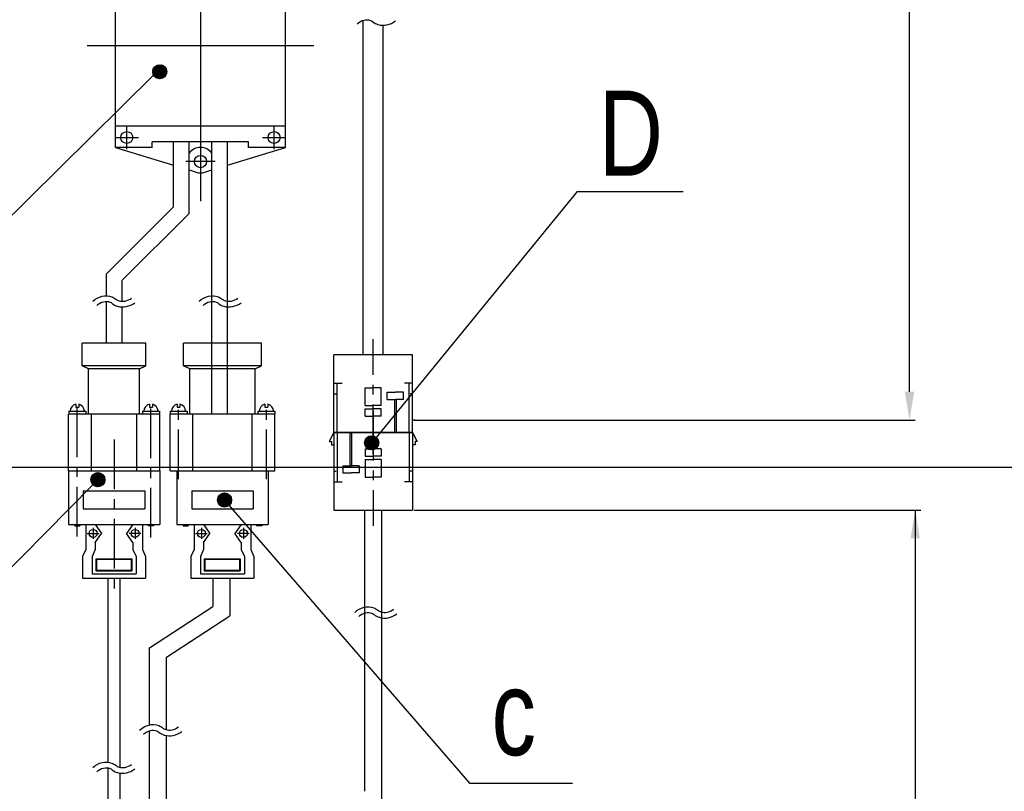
# Model space of a CAD drawing. Extents: x 4 to 2311, y -23 to 1597.
# Tile 5 of 22: x 197 to 371, y 1107 to 1243. Entities that reach past the tile are written whole.
import ezdxf

# ---------------------------------------------------------------- set-up
doc = ezdxf.new("R2010")
doc.units = 0
doc.header["$LTSCALE"] = 7
doc.header["$MEASUREMENT"] = 0
doc.linetypes.add('CENTER', pattern=[2, 1.25, -0.25, 0.25, -0.25])
doc.linetypes.add('CENTER2', pattern=[28.575, 19.05, -3.175, 3.175, -3.175])
doc.layers.get('0').update_dxf_attribs({"linetype": 'CONTINUOUS'})
for name, color, linetype in [('1', 3, 'CENTER'), ('2', 4, 'CONTINUOUS'), ('C', 1, 'CENTER2'), ('CENTER', 1, 'CENTER'), ('D', 4, 'CONTINUOUS')]:
    doc.layers.add(name, color=color, linetype=linetype)
doc.styles.get("Standard").update_dxf_attribs({"font": 'Gulim.ttf', "width": 0.8})

msp = doc.modelspace()

# ---------------------------------------------------------------- hatches: boundary and pattern name
at = {"layer": '2'}
h = msp.add_hatch(dxfattribs=at)
h.set_pattern_fill('ANSI31', color=256, scale=0.05, style=0)
h.set_pattern_definition([(315, (-1451.45319, 1808.5018), (-0.112253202, -0.112253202), [])])
h.paths.add_polyline_path([(223.17063, 1234.19191, 1), (220.67063, 1234.19191, 1)])
h = msp.add_hatch(dxfattribs=at)
h.set_pattern_fill('ANSI31', color=256, scale=0.05, style=0)
h.set_pattern_definition([(315, (-1414.0612, 1743.0106), (-0.112253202, -0.112253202), [])])
h.paths.add_polyline_path([(260.56261, 1168.70072, 1), (258.06261, 1168.70072, 1)])
h = msp.add_hatch(dxfattribs=at)
h.set_pattern_fill('ANSI31', color=256, scale=0.05, style=0)
h.set_pattern_definition([(315, (-1462.37586, 1736.49973), (-0.112253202, -0.112253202), [])])
h.paths.add_polyline_path([(212.24795, 1162.18985, 1), (209.74795, 1162.18985, 1)])
h = msp.add_hatch(dxfattribs=at)
h.set_pattern_fill('ANSI31', color=256, scale=0.05, style=0)
h.set_pattern_definition([(315, (-1440.02168, 1732.91623), (-0.112253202, -0.112253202), [])])
h.paths.add_polyline_path([(234.60213, 1158.60635, 1), (232.10213, 1158.60635, 1)])

# ---------------------------------------------------------------- linework, layer by layer
at = {"color": 6}
for p, q in [((354.24551, 1177.72106), (354.24551, 1285.11416)), ((266.83931, 1172.72106), (355.24551, 1172.72106)), ((147.40255, 1164.38874), (462.40913, 1164.38874)), ((266.83931, 1156.81881), (356.24551, 1156.81881)), ((355.24551, 1156.81881), (355.24551, 981.236))]:
    msp.add_line(p, q, dxfattribs=at)
for p, q in [((214.09956, 1220.83563), (214.09956, 1256.83563)), ((244.09956, 1220.83563), (244.09956, 1256.83563)), ((257.83931, 1184.21881), (257.83931, 1243.2924)), ((261.33931, 1184.21881), (261.33931, 1242.41629)), ((244.09956, 1224.58563), (214.09956, 1224.58563)), ((220.59956, 1220.83563), (220.59956, 1221.83563)), ((237.59956, 1221.83563), (220.59956, 1221.83563)), ((224.34956, 1210.33563), (224.34956, 1221.83563)), ((227.09956, 1209.19654), (227.09956, 1221.83563)), ((231.09956, 1194.65465), (231.09956, 1221.83563)), ((233.84956, 1193.68979), (233.84956, 1221.83563)), ((237.59956, 1220.83563), (237.59956, 1221.83563)), ((220.59956, 1220.83563), (214.09956, 1220.83563)), ((214.09956, 1220.83563), (224.34956, 1217.69803)), ((233.84956, 1217.69803), (244.09956, 1220.83563)), ((244.09956, 1220.83563), (237.59956, 1220.83563)), ((227.09956, 1216.85624), (228.51416, 1216.42322)), ((229.68497, 1216.42322), (231.09956, 1216.85624)), ((224.34956, 1210.33563), (212.482, 1198.46806)), ((227.09956, 1209.19654), (215.232, 1197.32898)), ((231.09956, 1173.78598), (231.09956, 1202.3396)), ((233.84956, 1173.78598), (233.84956, 1202.3396)), ((212.482, 1198.46806), (212.482, 1194.65627)), ((215.232, 1197.32898), (215.232, 1193.67555)), ((212.482, 1194.7925), (212.482, 1194.65627)), ((215.232, 1194.7925), (215.232, 1193.67555)), ((212.482, 1193.65611), (212.482, 1186.28598)), ((212.482, 1193.65611), (212.482, 1186.28598)), ((215.232, 1192.67432), (215.232, 1186.28598)), ((215.232, 1192.67432), (215.232, 1186.28598)), ((231.09956, 1186.28598), (231.09956, 1193.65366)), ((233.84956, 1186.28598), (233.84956, 1192.68402)), ((219.482, 1186.28598), (208.232, 1186.28598)), ((208.232, 1182.28598), (208.232, 1186.28598)), ((219.482, 1182.28598), (219.482, 1186.28598)), ((226.10429, 1182.28598), (226.10429, 1186.28598)), ((239.85429, 1186.28598), (226.10429, 1186.28598)), ((239.85429, 1182.28598), (239.85429, 1186.28598)), ((266.51431, 1184.21881), (252.66431, 1184.21881)), ((252.66431, 1170.51881), (252.66431, 1184.21881)), ((266.51431, 1170.51881), (266.51431, 1184.21881)), ((219.482, 1182.28598), (208.232, 1182.28598)), ((209.357, 1181.78598), (208.232, 1182.28598)), ((218.357, 1181.78598), (209.357, 1181.78598)), ((209.357, 1173.78598), (209.357, 1181.78598)), ((218.357, 1181.78598), (219.482, 1182.28598)), ((218.357, 1173.78598), (218.357, 1181.78598)), ((227.22929, 1181.78598), (226.10429, 1182.28598)), ((239.85429, 1182.28598), (226.10429, 1182.28598)), ((227.22929, 1173.78598), (227.22929, 1181.78598)), ((238.72929, 1181.78598), (227.22929, 1181.78598)), ((238.72929, 1181.78598), (239.85429, 1182.28598)), ((238.72929, 1173.78598), (238.72929, 1181.78598)), ((252.66431, 1179.23008), (254.09144, 1179.23008)), ((253.2279, 1170.51881), (253.2279, 1179.23008)), ((258.16104, 1178.38609), (259.58931, 1178.38609)), ((258.16104, 1175.26243), (258.16104, 1178.38609)), ((261.01758, 1178.38609), (259.58931, 1178.38609)), ((261.01758, 1175.26243), (261.01758, 1178.38609)), ((266.51431, 1179.23008), (265.08717, 1179.23008)), ((265.95071, 1170.51881), (265.95071, 1179.23008)), ((252.66431, 1177.34089), (253.05191, 1177.34089)), ((262.0786, 1176.37695), (262.0786, 1177.66211)), ((262.0786, 1177.66211), (263.50687, 1177.66211)), ((264.93514, 1177.66211), (263.50687, 1177.66211)), ((264.93514, 1176.37695), (264.93514, 1177.66211)), ((266.51431, 1177.34089), (266.1267, 1177.34089)), ((207.107, 1175.51073), (207.107, 1174.99309)), ((207.107, 1174.99309), (207.607, 1174.99309)), ((207.607, 1175.51073), (207.607, 1174.99309)), ((220.107, 1175.51073), (220.107, 1174.99309)), ((220.107, 1174.99309), (220.607, 1174.99309)), ((220.607, 1175.51073), (220.607, 1174.99309)), ((224.97929, 1175.51073), (224.97929, 1174.99309)), ((224.97929, 1174.99309), (225.47929, 1174.99309)), ((225.47929, 1175.51073), (225.47929, 1174.99309)), ((240.47929, 1175.51073), (240.47929, 1174.99309)), ((240.47929, 1174.99309), (240.97929, 1174.99309)), ((240.97929, 1175.51073), (240.97929, 1174.99309)), ((258.16104, 1175.26243), (259.58931, 1175.26243)), ((261.01758, 1175.26243), (259.58931, 1175.26243)), ((262.0786, 1176.37695), (263.50687, 1176.37695)), ((263.3973, 1170.51881), (263.3973, 1176.37695)), ((264.93514, 1176.37695), (263.50687, 1176.37695)), ((263.71211, 1170.51881), (263.71211, 1176.37695)), ((205.807, 1163.78598), (205.807, 1173.78598)), ((221.907, 1173.78598), (205.807, 1173.78598)), ((205.857, 1174.28598), (208.857, 1174.28598)), ((205.857, 1174.28598), (205.857, 1173.78598)), ((208.857, 1174.28598), (208.857, 1173.78598)), ((209.857, 1163.78598), (209.857, 1173.78598)), ((217.857, 1163.78598), (217.857, 1173.78598)), ((218.857, 1174.28598), (221.857, 1174.28598)), ((218.857, 1174.28598), (218.857, 1173.78598)), ((221.857, 1174.28598), (221.857, 1173.78598)), ((221.907, 1163.78598), (221.907, 1173.78598)), ((223.72929, 1174.28598), (226.72929, 1174.28598)), ((223.72929, 1174.28598), (223.72929, 1173.78598)), ((223.72929, 1163.78598), (223.72929, 1173.78598)), ((242.22929, 1173.78598), (223.72929, 1173.78598)), ((226.72929, 1174.28598), (226.72929, 1173.78598)), ((227.72929, 1163.78598), (227.72929, 1173.78598)), ((238.22929, 1163.78598), (238.22929, 1173.78598)), ((239.22929, 1174.28598), (242.22929, 1174.28598)), ((239.22929, 1174.28598), (239.22929, 1173.78598)), ((242.22929, 1174.28598), (242.22929, 1173.78598)), ((242.22929, 1163.78598), (242.22929, 1173.78598)), ((258.16104, 1174.68839), (259.58931, 1174.68839)), ((258.16104, 1173.40322), (258.16104, 1174.68839)), ((258.16104, 1173.40322), (259.58931, 1173.40322)), ((261.01758, 1174.68839), (259.58931, 1174.68839)), ((261.01758, 1173.40322), (259.58931, 1173.40322)), ((261.01758, 1173.40322), (261.01758, 1174.68839)), ((266.97324, 1172.71393), (266.51431, 1172.71393)), ((252.66431, 1170.51881), (251.80516, 1168.92078)), ((252.66431, 1170.51881), (252.66431, 1156.81881)), ((252.66431, 1170.51881), (266.51431, 1170.51881)), ((266.51431, 1170.51881), (252.66431, 1170.51881)), ((253.2279, 1170.51881), (253.2279, 1161.80754)), ((255.46651, 1170.51881), (255.46651, 1164.66067)), ((255.78131, 1170.51881), (255.78131, 1164.66067)), ((265.95071, 1170.51881), (265.95071, 1161.80754)), ((266.51431, 1170.51881), (266.51431, 1156.81881)), ((266.51431, 1170.51881), (267.37345, 1168.92078)), ((251.80516, 1168.92078), (252.20538, 1168.92078)), ((252.20538, 1168.92078), (252.20538, 1168.32369)), ((252.20538, 1168.32369), (252.66431, 1168.32369)), ((266.97324, 1168.32369), (266.51431, 1168.32369)), ((267.37345, 1168.92078), (266.97324, 1168.92078)), ((266.97324, 1168.92078), (266.97324, 1168.32369)), ((258.16104, 1167.6344), (258.16104, 1166.34923)), ((258.16104, 1167.6344), (259.58931, 1167.6344)), ((258.16104, 1166.34923), (259.58931, 1166.34923)), ((261.01758, 1167.6344), (259.58931, 1167.6344)), ((261.01758, 1166.34923), (259.58931, 1166.34923)), ((261.01758, 1167.6344), (261.01758, 1166.34923)), ((254.24347, 1164.66067), (254.24347, 1163.37551)), ((254.24347, 1164.66067), (255.67174, 1164.66067)), ((257.10001, 1164.66067), (255.67174, 1164.66067)), ((257.10001, 1164.66067), (257.10001, 1163.37551)), ((258.16104, 1165.77519), (258.16104, 1162.65153)), ((258.16104, 1165.77519), (259.58931, 1165.77519)), ((261.01758, 1165.77519), (259.58931, 1165.77519)), ((261.01758, 1165.77519), (261.01758, 1162.65153)), ((205.807, 1163.78598), (205.807, 1154.28598)), ((205.807, 1163.78598), (221.907, 1163.78598)), ((205.857, 1163.78598), (221.857, 1163.78598)), ((221.907, 1163.78598), (221.907, 1154.28598)), ((223.72929, 1163.78598), (242.22929, 1163.78598)), ((224.92929, 1163.78598), (224.92929, 1154.28598)), ((224.92929, 1163.78598), (241.02929, 1163.78598)), ((224.97929, 1163.78598), (240.97929, 1163.78598)), ((241.02929, 1163.78598), (241.02929, 1154.28598)), ((252.66431, 1163.69673), (253.05191, 1163.69673)), ((254.24347, 1163.37551), (255.67174, 1163.37551)), ((257.10001, 1163.37551), (255.67174, 1163.37551)), ((258.16104, 1162.65153), (259.58931, 1162.65153)), ((261.01758, 1162.65153), (259.58931, 1162.65153)), ((266.51431, 1163.69673), (266.1267, 1163.69673)), ((252.66431, 1161.80754), (254.09144, 1161.80754)), ((266.51431, 1161.80754), (265.08717, 1161.80754)), ((208.4252, 1160.22104), (208.4252, 1157.05063)), ((208.4252, 1160.22104), (219.2888, 1160.22104)), ((219.2888, 1160.22104), (219.2888, 1157.05063)), ((227.5475, 1160.22104), (227.5475, 1157.05063)), ((227.5475, 1160.22104), (238.41109, 1160.22104)), ((238.41109, 1160.22104), (238.41109, 1157.05063)), ((208.4252, 1157.05063), (219.2888, 1157.05063)), ((227.5475, 1157.05063), (238.41109, 1157.05063)), ((252.66431, 1156.81881), (266.51431, 1156.81881)), ((257.83931, 1156.81881), (261.33931, 1156.81881)), ((205.807, 1154.28598), (221.907, 1154.28598)), ((206.91266, 1154.28598), (206.91266, 1154.05609)), ((206.91266, 1154.05609), (207.81683, 1154.05609)), ((207.81683, 1154.28598), (207.81683, 1154.05609)), ((208.857, 1154.28598), (208.857, 1149.88948)), ((210.53078, 1154.28598), (211.64914, 1152.70038)), ((217.18322, 1154.28598), (216.06486, 1152.70038)), ((218.857, 1154.28598), (218.857, 1149.88948)), ((219.8828, 1154.28598), (219.8828, 1154.05609)), ((220.78697, 1154.05609), (219.8828, 1154.05609)), ((220.78697, 1154.28598), (220.78697, 1154.05609)), ((224.92929, 1154.28598), (241.02929, 1154.28598)), ((226.03495, 1154.28598), (226.03495, 1154.05609)), ((226.03495, 1154.05609), (226.93912, 1154.05609)), ((226.93912, 1154.28598), (226.93912, 1154.05609)), ((227.97929, 1154.28598), (227.97929, 1149.88948)), ((229.65308, 1154.28598), (230.77143, 1152.70038)), ((236.30551, 1154.28598), (235.18716, 1152.70038)), ((237.97929, 1154.28598), (237.97929, 1149.88948)), ((239.00509, 1154.28598), (239.00509, 1154.05609)), ((239.90927, 1154.05609), (239.00509, 1154.05609)), ((239.90927, 1154.28598), (239.90927, 1154.05609)), ((210.53078, 1151.11478), (211.64914, 1152.70038)), ((217.18322, 1151.11478), (216.06486, 1152.70038)), ((229.65308, 1151.11478), (230.77143, 1152.70038)), ((236.30551, 1151.11478), (235.18716, 1152.70038)), ((210.53078, 1151.11478), (210.53078, 1149.88948)), ((217.18322, 1151.11478), (217.18322, 1149.88948)), ((229.65308, 1151.11478), (229.65308, 1149.88948)), ((236.30551, 1151.11478), (236.30551, 1149.88948)), ((208.857, 1149.88948), (208.307, 1148.65052)), ((210.53078, 1149.88948), (209.98078, 1148.65052)), ((217.18322, 1149.88948), (217.73322, 1148.65052)), ((218.857, 1149.88948), (219.407, 1148.65052)), ((227.97929, 1149.88948), (227.42929, 1148.65052)), ((229.65308, 1149.88948), (229.10308, 1148.65052)), ((236.30551, 1149.88948), (236.85551, 1148.65052)), ((237.97929, 1149.88948), (238.52929, 1148.65052)), ((208.307, 1148.65052), (208.307, 1144.78598)), ((209.98078, 1148.65052), (209.98078, 1145.5911)), ((210.63375, 1148.25024), (216.98025, 1148.25024)), ((210.63375, 1148.25024), (210.63375, 1146.1204)), ((210.73375, 1148.15024), (216.88025, 1148.15024)), ((210.73375, 1148.15024), (210.73375, 1146.2204)), ((216.88025, 1148.15024), (216.88025, 1146.2204)), ((216.98025, 1148.25024), (216.98025, 1146.1204)), ((217.73322, 1148.65052), (217.73322, 1145.5911)), ((219.407, 1148.65052), (219.407, 1144.78598)), ((227.42929, 1148.65052), (227.42929, 1144.78598)), ((229.10308, 1148.65052), (229.10308, 1145.5911)), ((229.75604, 1148.25024), (229.75604, 1146.1204)), ((229.75604, 1148.25024), (236.10255, 1148.25024)), ((229.85604, 1148.15024), (229.85604, 1146.2204)), ((229.85604, 1148.15024), (236.00255, 1148.15024)), ((236.00255, 1148.15024), (236.00255, 1146.2204)), ((236.10255, 1148.25024), (236.10255, 1146.1204)), ((236.85551, 1148.65052), (236.85551, 1145.5911)), ((238.52929, 1148.65052), (238.52929, 1144.78598)), ((209.98078, 1145.5911), (217.73322, 1145.5911)), ((210.63375, 1146.1204), (216.98025, 1146.1204)), ((210.73375, 1146.2204), (216.88025, 1146.2204)), ((229.10308, 1145.5911), (236.85551, 1145.5911)), ((229.75604, 1146.1204), (236.10255, 1146.1204)), ((229.85604, 1146.2204), (236.00255, 1146.2204)), ((208.307, 1144.78598), (219.407, 1144.78598)), ((212.807, 1112.3099), (212.807, 1144.78598)), ((214.907, 1111.43099), (214.907, 1144.78598)), ((227.42929, 1144.78598), (238.52929, 1144.78598)), ((231.31189, 1144.78598), (231.31189, 1139.80612)), ((234.31189, 1144.78598), (234.31189, 1138.18019)), ((220.107, 1132.50547), (231.31189, 1139.80612)), ((223.107, 1130.87954), (234.31189, 1138.18019)), ((220.107, 1118.91503), (220.107, 1132.50547)), ((223.107, 1118.05645), (223.107, 1130.87954)), ((220.107, 981.236), (220.107, 1117.88357)), ((223.107, 981.236), (223.107, 1117.03572)), ((212.807, 981.236), (212.807, 1111.32099)), ((214.907, 981.236), (214.907, 1110.40409))]:
    msp.add_line(p, q)
for points in [[(233.54584, 981.236), (233.54584, 1080.64591), (261.11431, 1105.0452), (261.11431, 1156.81881)], [(258.08931, 1107.20172), (258.08931, 1156.81881)]]:
    msp.add_lwpolyline(points)
for centre, radius in [((216.09956, 1222.58563), 1.05), ((242.09956, 1222.58563), 1.05), ((229.09956, 1218.33563), 1.075), ((210.15749, 1152.70038), 0.71097), ((217.55651, 1152.70038), 0.71097), ((229.27978, 1152.70038), 0.71097), ((236.67881, 1152.70038), 0.71097)]:
    msp.add_circle(centre, radius)
for centre, radius, start, end in [((229.09956, 1218.33563), 2.5, 36.8698976, 143.1301024), ((229.09956, 1218.33563), 2, 252.9802885, 287.0197115), ((207.357, 1174.28598), 1.25, 101.536959, 180), ((207.357, 1174.28598), 1.25, 0, 78.463041), ((220.357, 1174.28598), 1.25, 101.536959, 180), ((220.357, 1174.28598), 1.25, 0, 78.463041), ((225.22929, 1174.28598), 1.25, 101.536959, 180), ((225.22929, 1174.28598), 1.25, 0, 78.463041), ((240.72929, 1174.28598), 1.25, 101.536959, 180), ((240.72929, 1174.28598), 1.25, 0, 78.463041)]:
    msp.add_arc(centre, radius, start, end)
for points in [[(353.41217, 1177.72106), (355.07884, 1177.72106), (354.24551, 1172.72106)], [(354.41217, 1151.81881), (356.07884, 1151.81881), (355.24551, 1156.81881)]]:
    msp.add_solid(points, dxfattribs=at)
at = {"layer": '1'}
for p, q in [((231.67456, 1218.33563), (226.52456, 1218.33563)), ((207.357, 1152.18382), (207.357, 1176.28598)), ((220.357, 1151.98367), (220.357, 1176.28598)), ((225.22929, 1162.28598), (225.22929, 1176.28598)), ((240.72929, 1162.28598), (240.72929, 1176.28598))]:
    msp.add_line(p, q, dxfattribs=at)
at = {"layer": '2'}
for p, q in [((233.35213, 1158.60635), (276.59954, 1108.64717)), ((276.59954, 1108.64717), (294.74904, 1108.64717))]:
    msp.add_line(p, q, dxfattribs=at)
for points in [[(220.81744, 1233.60413), (187.68972, 1200.85409), (164.25097, 1200.85409)], [(260.15481, 1169.62441), (295.63128, 1213.06611), (305.02866, 1213.06611), (314.31297, 1213.06611)], [(210.11407, 1161.30597), (180.8886, 1131.69859), (178.05011, 1131.69859), (158.3639, 1131.69859)]]:
    msp.add_lwpolyline(points, dxfattribs=at)
for centre in [(221.92063, 1234.19191), (259.31261, 1168.70072), (210.99795, 1162.18985), (233.35213, 1158.60635)]:
    msp.add_circle(centre, 1.25, dxfattribs=at)
at = {"layer": 'C'}
for p, q in [((229.09956, 1266.33563), (229.09956, 1211.33563)), ((209.09956, 1238.83563), (249.09956, 1238.83563)), ((216.09956, 1220.53563), (216.09956, 1224.63563)), ((242.09956, 1220.53563), (242.09956, 1224.63563)), ((214.04956, 1222.58563), (218.14956, 1222.58563)), ((240.04956, 1222.58563), (244.14956, 1222.58563))]:
    msp.add_line(p, q, dxfattribs=at)
at = {"layer": 'CENTER'}
for p, q in [((259.58931, 1166.70621), (259.58931, 1186.98738)), ((259.58931, 1174.33141), (259.58931, 1154.05024)), ((213.857, 1169.26901), (213.857, 1142.56564)), ((209.11977, 1152.70038), (211.1874, 1152.70038)), ((210.15749, 1153.72034), (210.15749, 1151.75689)), ((218.59423, 1152.70038), (216.5266, 1152.70038)), ((217.55651, 1153.72034), (217.55651, 1151.75689)), ((228.24206, 1152.70038), (230.30969, 1152.70038)), ((229.27978, 1153.72034), (229.27978, 1151.75689)), ((237.71652, 1152.70038), (235.64889, 1152.70038)), ((236.67881, 1153.72034), (236.67881, 1151.75689))]:
    msp.add_line(p, q, dxfattribs=at)
at = {"layer": 'D'}
for points in [[(256.76338, 1242.67409, -0.132643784), (257.96788, 1243.32631, -0.147844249), (259.09089, 1243.25769, -0.083814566), (259.4829, 1243.03229, 0.098584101), (260.41675, 1242.53115, 0.126843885), (261.99333, 1242.46227, 0.110188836), (263.51479, 1243.15669, 0.110188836)], [(210.0976, 1193.67685, -0.132643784), (211.7606, 1194.57734, -0.147844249), (213.46125, 1194.47343, -0.083814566), (214.14188, 1194.08208, 0.098584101), (214.73161, 1193.7656, 0.126843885), (215.80932, 1193.71852, 0.110188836), (216.93463, 1194.23213)], [(228.86472, 1193.67685, -0.132643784), (230.52772, 1194.57734, -0.147844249), (232.22837, 1194.47343, -0.083814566), (232.909, 1194.08208, 0.098584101), (233.49873, 1193.7656, 0.126843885), (234.57644, 1193.71852, 0.110188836), (235.70175, 1194.23213)], [(210.78654, 1192.95204, -0.132643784), (211.99105, 1193.60426, -0.147844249), (213.11405, 1193.53564, -0.083814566), (213.50607, 1193.31024, 0.098584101), (214.43991, 1192.80909, 0.126843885), (216.0165, 1192.74022, 0.110188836), (217.53796, 1193.43463, 0.110188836)], [(229.55366, 1192.95204, -0.132643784), (230.75817, 1193.60426, -0.147844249), (231.88117, 1193.53564, -0.083814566), (232.27319, 1193.31024, 0.098584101), (233.20703, 1192.80909, 0.126843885), (234.78362, 1192.74022, 0.110188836), (236.30508, 1193.43463, 0.110188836)], [(256.33543, 1138.77536, -0.132643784), (257.99843, 1139.67586, -0.147844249), (259.69908, 1139.57194, -0.083814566), (260.37971, 1139.18059, 0.098584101), (260.96944, 1138.86412, 0.126843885), (262.04715, 1138.81704, 0.110188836), (263.17246, 1139.33064)], [(257.02437, 1138.05055, -0.132643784), (258.22887, 1138.70277, -0.147844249), (259.35188, 1138.63415, -0.083814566), (259.74389, 1138.40875, 0.098584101), (260.67774, 1137.90761, 0.126843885), (262.25432, 1137.83873, 0.110188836), (263.77578, 1138.53315, 0.110188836)], [(218.36635, 1117.99725, -0.132643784), (220.02936, 1118.89774, -0.147844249), (221.73001, 1118.79383, -0.083814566), (222.41064, 1118.40248, 0.098584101), (223.00037, 1118.086, 0.126843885), (224.07808, 1118.03892, 0.110188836), (225.20339, 1118.55253)], [(219.0553, 1117.27244, -0.132643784), (220.2598, 1117.92466, -0.147844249), (221.38281, 1117.85604, -0.083814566), (221.77482, 1117.63064, 0.098584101), (222.70867, 1117.12949, 0.126843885), (224.28525, 1117.06062, 0.110188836), (225.80671, 1117.75503, 0.110188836)], [(210.0976, 1111.37639, -0.132643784), (211.7606, 1112.27689, -0.147844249), (213.46125, 1112.17297, -0.083814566), (214.14188, 1111.78162, 0.098584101), (214.73161, 1111.46515, 0.126843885), (215.80932, 1111.41807, 0.110188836), (216.93463, 1111.93167)], [(210.78654, 1110.65158, -0.132643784), (211.99105, 1111.3038, -0.147844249), (213.11405, 1111.23518, -0.083814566), (213.50607, 1111.00978, 0.098584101), (214.43991, 1110.50863, 0.126843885), (216.0165, 1110.43976, 0.110188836), (217.53796, 1111.13417, 0.110188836)]]:
    msp.add_lwpolyline(points, format="xyb", dxfattribs=at)

# ---------------------------------------------------------------- texts
at = {"layer": '2', "char_height": 15, "attachment_point": 7}
for s, insert in [('D', (299.39766, 1215.85804)), ('c', (280.47008, 1113.35569))]:
    msp.add_mtext(s, dxfattribs=dict(at, insert=insert))

doc.saveas('drawing.dxf')
